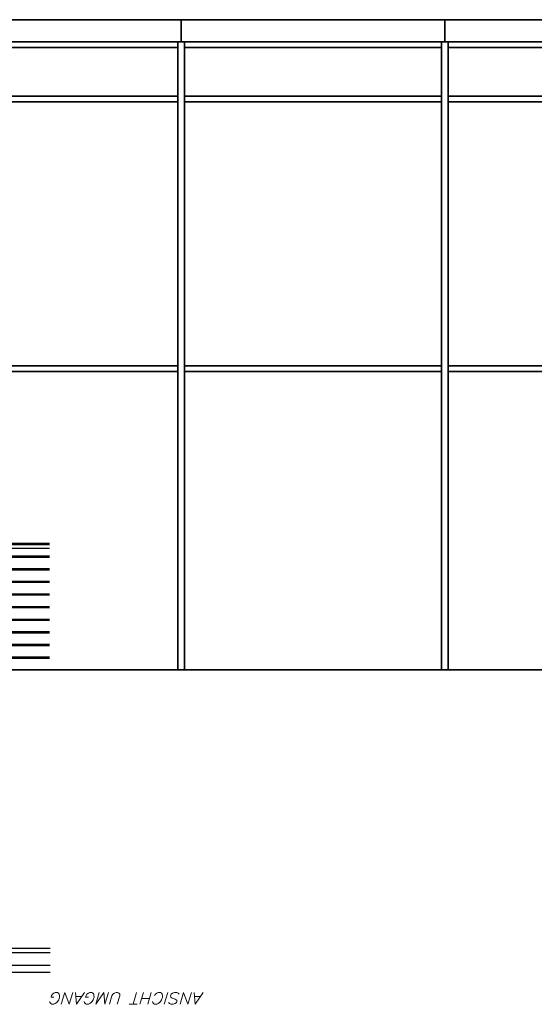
# Model space of a CAD drawing. Header units: millimetres. Extents: x -74 to 79, y 0 to 54.
# Tile 53 of 164: x -39.23 to -34.74, y 6.57 to 15.15. Entities that reach past the tile are written whole.
import ezdxf

# ---------------------------------------------------------------- set-up
doc = ezdxf.new("R2010")
doc.units = ezdxf.units.MM
for name, color, linetype, lineweight in [('2-0', 7, 'Continuous', 20), ('Arktura_Atmosphera_Standard_Rise$Boundary', 7, 'Continuous', 20), ('Arktura_Atmosphera_Standard_Rise$Ribs', 7, 'Continuous', 20), ('Bemaßung 1_100', 7, 'Continuous', 20)]:
    doc.layers.add(name, color=color, linetype=linetype, lineweight=lineweight)
doc.styles.add('Italic', font='Italic', dxfattribs={"width": 1.15})

msp = doc.modelspace()

# ---------------------------------------------------------------- linework, layer by layer
at = {"layer": 'Arktura_Atmosphera_Standard_Rise$Boundary', "color": 2, "linetype": 'Continuous', "lineweight": 35}
for p, q in [((-37.819341, 15.1530409), (-37.819341, 14.960874)), ((-35.519341, 15.1530409), (-35.519341, 14.960874))]:
    msp.add_line(p, q, dxfattribs=at)
at = {"layer": 'Arktura_Atmosphera_Standard_Rise$Ribs', "color": 2, "linetype": 'Continuous', "lineweight": 35}
for p, q in [((-33.189341, 14.960874), (-47.049341, 14.960874)), ((-37.849341, 9.4848552), (-37.849341, 14.960874)), ((-37.789341, 9.4848552), (-37.789341, 14.960874)), ((-35.549341, 9.4848552), (-35.549341, 14.960874)), ((-35.489341, 9.4848552), (-35.489341, 14.960874)), ((-37.849341, 14.910874), (-40.089341, 14.910874)), ((-35.549341, 14.910874), (-37.789341, 14.910874)), ((-33.249341, 14.910874), (-35.489341, 14.910874)), ((-37.849341, 14.485874), (-40.089341, 14.485874)), ((-37.849341, 14.435874), (-40.089341, 14.435874)), ((-35.549341, 14.485874), (-37.789341, 14.485874)), ((-35.549341, 14.435874), (-37.789341, 14.435874)), ((-33.249341, 14.485874), (-35.489341, 14.485874)), ((-33.249341, 14.435874), (-35.489341, 14.435874)), ((-37.849341, 12.1348532), (-40.089341, 12.1348532)), ((-35.549341, 12.1348532), (-37.789341, 12.1348532)), ((-33.249341, 12.1348532), (-35.489341, 12.1348532)), ((-37.849341, 12.0848532), (-40.089341, 12.0848532)), ((-35.549341, 12.0848532), (-37.789341, 12.0848532)), ((-33.249341, 12.0848532), (-35.489341, 12.0848532)), ((-32.039341, 9.4848552), (-47.049341, 9.4848552))]:
    msp.add_line(p, q, dxfattribs=at)
at = {"layer": 'Bemaßung 1_100', "color": 2, "linetype": 'Continuous', "lineweight": 35}
msp.add_line((-33.219341, 15.1530409), (-47.019341, 15.1530409), dxfattribs=at)
at = {"layer": 'Bemaßung 1_100', "color": 3, "linetype": 'Continuous', "lineweight": 25}
for p, q in [((-38.9669803, 10.5848552), (-40.099341, 10.5848552)), ((-38.9669803, 10.5748552), (-40.089341, 10.5748552)), ((-47.3994419, 10.5448552), (-38.9669803, 10.5448552)), ((-38.9669803, 10.4748552), (-40.089341, 10.4748552)), ((-38.9669803, 10.4648552), (-40.089341, 10.4648552)), ((-38.9669803, 10.3648552), (-40.089341, 10.3648552)), ((-38.9669803, 10.3548552), (-40.089341, 10.3548552)), ((-38.9669803, 10.2548552), (-40.089341, 10.2548552)), ((-38.9669803, 10.2448552), (-40.089341, 10.2448552)), ((-38.9669803, 10.1448552), (-40.089341, 10.1448552)), ((-38.9669803, 10.1348552), (-40.089341, 10.1348552)), ((-38.9669803, 10.0348552), (-40.089341, 10.0348552)), ((-38.9669803, 10.0248552), (-40.089341, 10.0248552)), ((-38.9669803, 9.9248552), (-40.089341, 9.9248552)), ((-38.9669803, 9.9148552), (-40.089341, 9.9148552)), ((-38.9669803, 9.8148552), (-40.089341, 9.8148552)), ((-38.9669803, 9.8048552), (-40.089341, 9.8048552)), ((-38.9669803, 9.7048552), (-40.089341, 9.7048552)), ((-38.9669803, 9.6948552), (-40.089341, 9.6948552)), ((-38.9669803, 9.5948552), (-40.089341, 9.5948552)), ((-38.9669803, 9.5848552), (-40.089341, 9.5848552)), ((-40.104341, 7.0592389), (-38.9619803, 7.0592389)), ((-40.104341, 7.0192389), (-38.9619803, 7.0192389)), ((-40.099341, 6.9092389), (-38.9619803, 6.9092389)), ((-40.099341, 6.8492389), (-38.9619803, 6.8492389))]:
    msp.add_line(p, q, dxfattribs=at)

# ---------------------------------------------------------------- texts
at = {"layer": '2-0', "color": 1, "lineweight": 70, "style": 'Italic', "width": 1.15}
msp.add_text('ANSICHT UMGANG', height=0.1, rotation=180, dxfattribs=at).set_placement((-37.6208335, 6.6702513))

doc.saveas('drawing.dxf')
